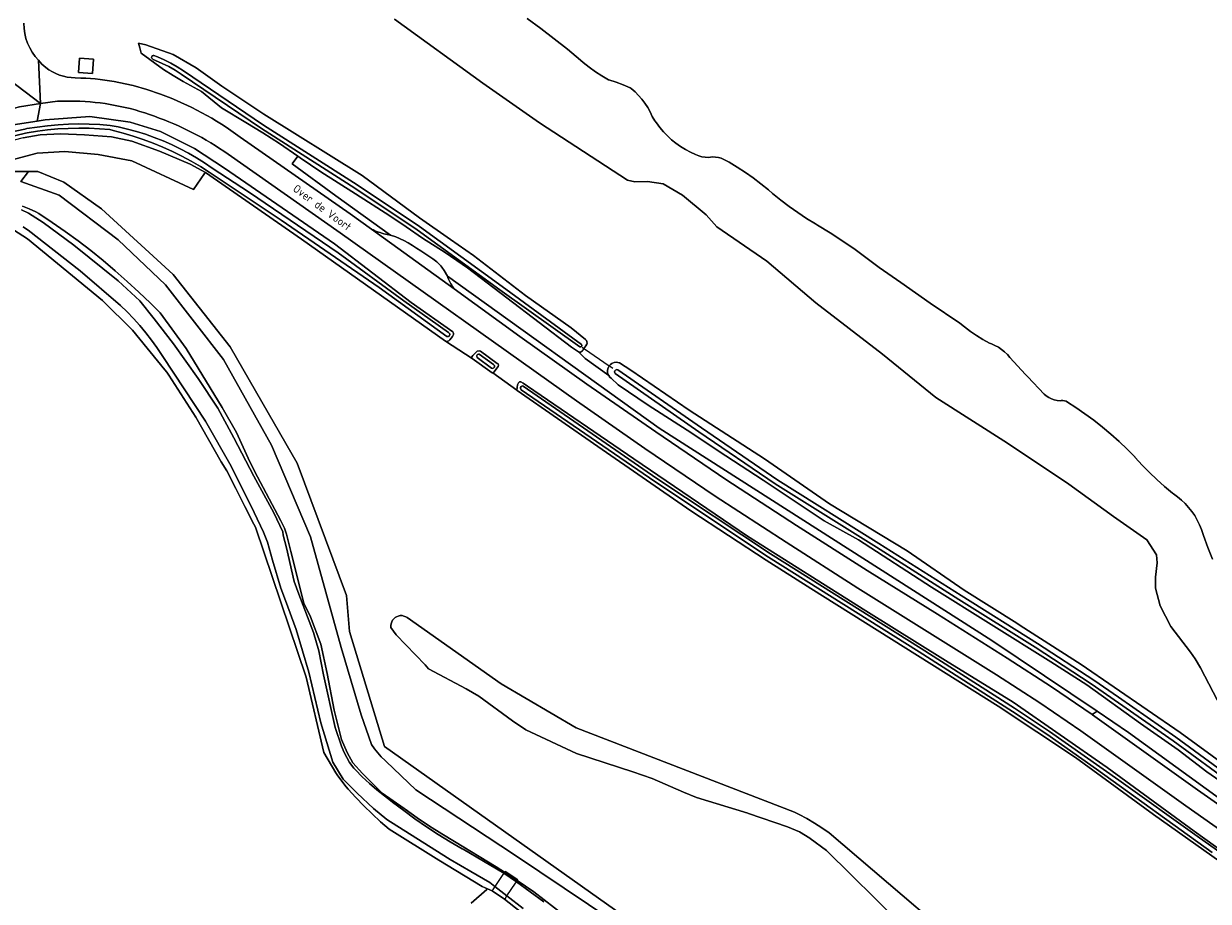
# Model space of a CAD drawing. Header units: metres. Extents: x 178952 to 185583, y 415201 to 419317.
# Tile 80 of 165: x 182564 to 182830, y 417134 to 417332. Entities that reach past the tile are written whole.
import ezdxf
from ezdxf.enums import TextEntityAlignment as Align

# ---------------------------------------------------------------- set-up
doc = ezdxf.new("R2010")
doc.units = ezdxf.units.M
for name, color, linetype, lineweight in [('B-XX-GR-BEPLANTING_CULTUUR_BOSPLANTSOEN-GV', 253, 'Continuous', 18), ('B-XX-GR-GRAS-GV', 253, 'Continuous', 13), ('B-XX-GR-HAAG-GV', 253, 'Continuous', 13), ('B-XX-KW-KUNSTWERK_DEK-GV', 252, 'Continuous', 18), ('B-XX-KW-KUNSTWERK_DUIKER-G', 252, 'Continuous', 18), ('B-XX-OG-TERREIN_CULTUURSCHEIDING-GV', 253, 'Continuous', 18), ('B-XX-OG-TERREIN_ONBEGROEID-GV', 253, 'Continuous', 18), ('B-XX-OG-TOPOGRAFIE-T18', 253, 'Continuous', 18), ('B-XX-OG-WATER-GV', 253, 'Continuous', 18), ('B-XX-OG-WATER_GREPPEL-GV', 253, 'Continuous', 18), ('B-XX-OG-WATER_SLOOT-GV', 253, 'Continuous', 18), ('B-XX-OG-WEG-GV', 253, 'Continuous', 18), ('B-XX-VH-VERHARDING_ASFALT-GV', 251, 'Continuous', 18), ('B-XX-VH-VERHARDING_BETON-GV', 251, 'Continuous', 18)]:
    doc.layers.add(name, color=color, linetype=linetype, lineweight=lineweight)
doc.styles.add('NLCS-ISO-M-T18', font='NLCS-ISO.ttf', dxfattribs={"height": 1.8})

msp = doc.modelspace()

# ---------------------------------------------------------------- linework, layer by layer
at = {"layer": 'B-XX-GR-BEPLANTING_CULTUUR_BOSPLANTSOEN-GV'}
msp.add_lwpolyline([(182594.177, 417302.89), (182587.96, 417305.109), (182583.411, 417306.116), (182577.285, 417306.526), (182571.932, 417306.794), (182567.317, 417306.558), (182564.749, 417306.107), (182563.474, 417305.847), (182561.438, 417305.353), (182547.08, 417301.017), (182547.377, 417300.127), (182548.142, 417297.833), (182554.991, 417299.376), (182566.632, 417302.418), (182572.85, 417302.815), (182580.391, 417302.154), (182587.931, 417300.699), (182601.822, 417294.216), (182604.349, 417297.839), (182604.53, 417298.099), (182601.098, 417299.956)], close=True, dxfattribs=at)
msp.add_lwpolyline([(182708.498, 417123.829), (182644.825, 417168.893), (182636.93, 417194.758), (182636.276, 417202.918), (182625.163, 417232.684), (182618.685, 417243.992), (182610.087, 417258.808), (182597.254, 417275.08), (182581.122, 417289.901), (182572.684, 417295.878), (182566.778, 417298.268), (182564.691, 417298.268), (182562.983, 417296.048), (182571.601, 417292.956), (182584.897, 417282.893), (182595.567, 417272.827), (182608.562, 417256.008), (182619.388, 417236.68), (182628.19, 417216.078), (182635.112, 417191.215), (182639.622, 417176.004), (182641.9, 417169.371), (182642.573, 417168.389), (182643.31, 417167.455), (182644.108, 417166.573), (182644.963, 417165.746), (182645.242, 417165.498), (182651.864, 417159.173), (182674.351, 417144.359), (182696.232, 417129.679)], dxfattribs=at)
at = {"layer": 'B-XX-GR-GRAS-GV'}
for points in [[(182838.808, 417138.842), (182817.969, 417153.584), (182800.38, 417166.45), (182782.979, 417177.966), (182740.839, 417204.466), (182730.761, 417210.804), (182713.804, 417221.925), (182692.899, 417236.41), (182674.717, 417249.008), (182674.644, 417249.061), (182669.198, 417253.018), (182669.105, 417253.023), (182664.567, 417256.223), (182658.591, 417260.151), (182626.122, 417283.081), (182604.53, 417298.099), (182604.349, 417297.839), (182601.822, 417294.216), (182587.931, 417300.699), (182580.391, 417302.154), (182572.85, 417302.815), (182566.632, 417302.418), (182554.991, 417299.376)], [(182555.123, 417298.268), (182564.691, 417298.268), (182566.778, 417298.268), (182572.684, 417295.878), (182581.122, 417289.901), (182597.254, 417275.08), (182610.087, 417258.808), (182618.685, 417243.992), (182625.163, 417232.684), (182636.276, 417202.918), (182636.93, 417194.758), (182644.825, 417168.893), (182708.498, 417123.829), (182715.559, 417118.831), (182717.241, 417117.233), (182794.598, 417043.733), (182797.036, 417039.589), (182803.868, 417033.337), (182857.269, 416984.463)], [(182664.323, 417133.633), (182667.864, 417136.73), (182668.014, 417136.878), (182667.469, 417137.113), (182666.819, 417137.39), (182657.061, 417143.32), (182645.899, 417150.299), (182643.945, 417151.99), (182642.043, 417153.74), (182640.195, 417155.547), (182638.404, 417157.411), (182636.67, 417159.328), (182636.244, 417159.818), (182634.365, 417162.278), (182633.882, 417162.951), (182631.211, 417167.586), (182627.227, 417184.5), (182615.781, 417218.269), (182615.447, 417218.929), (182613.415, 417222.939), (182611.377, 417226.947), (182609.334, 417230.951), (182608.075, 417232.955), (182602.364, 417243.016), (182596.274, 417252.44), (182595.825, 417253.135), (182595.363, 417253.701), (182588.105, 417262.602), (182581.367, 417269.291), (182564.492, 417283.151), (182561.287, 417285.175)], [(182760.908, 417129.133), (182744.35, 417145.502), (182740.675, 417148.216), (182740.593, 417148.277), (182738.275, 417149.68), (182735.544, 417150.806), (182726.794, 417153.814), (182726.618, 417153.874), (182715.11, 417157.428), (182712.135, 417158.65), (182705.068, 417161.686), (182700.73, 417163.213), (182688.088, 417167.326), (182676.627, 417172.689), (182673.677, 417174.707), (182666.062, 417180.231), (182663.242, 417181.877), (182654.709, 417186.386), (182654.008, 417187.254), (182647.472, 417193.999), (182646.299, 417195.69), (182646.274, 417196.12), (182646.329, 417196.547), (182646.462, 417196.956), (182646.668, 417197.334), (182646.94, 417197.668), (182647.269, 417197.945), (182647.546, 417198.11), (182647.947, 417198.268), (182648.37, 417198.349), (182648.8, 417198.351), (182649.224, 417198.273), (182649.625, 417198.118), (182649.939, 417197.931), (182671.083, 417182.979), (182687.985, 417173.098), (182737.15, 417154.152), (182738.201, 417153.628), (182739.944, 417152.689), (182741.649, 417151.679), (182743.311, 417150.602), (182744.928, 417149.459), (182784.513, 417115.749)]]:
    msp.add_lwpolyline(points, dxfattribs=at)
at = {"layer": 'B-XX-GR-HAAG-GV'}
for points in [[(182836.767, 417158.472), (182829.968, 417163.198), (182823.532, 417168.149), (182815.034, 417174.094), (182802.985, 417182.765), (182794.863, 417187.984), (182767.994, 417204.773), (182751.527, 417215.427), (182743.785, 417219.7), (182730.12, 417228.859), (182721.702, 417234.293), (182712.987, 417240.088), (182704.2, 417245.736), (182697.477, 417250.317), (182695.898, 417251.77), (182695.569, 417252.049), (182695.328, 417252.362), (182690.04, 417256.198), (182688.527, 417257.695), (182686.917, 417258.73), (182672.348, 417269.885), (182663.542, 417276.595), (182658.518, 417280.031), (182653.423, 417283.32), (182649.73, 417285.825), (182646.036, 417288.33), (182638.284, 417293.262), (182630.532, 417298.193), (182625.878, 417301.379), (182625.346, 417301.743), (182624.044, 417299.996), (182633.88, 417292.78), (182646.213, 417283.933), (182647.383, 417283.615), (182649.213, 417282.759)], [(182658.298, 417275.982), (182659.001, 417274.761), (182706.68, 417240.56), (182781.6, 417192.79), (182805.251, 417176.854), (182812.35, 417172.07), (182843.5, 417149.46), (182872.68, 417130.93), (182912.89, 417107.9), (182938.15, 417094.79), (182957.51, 417086.81), (182984.48, 417076.96), (182994.488, 417072.952)]]:
    msp.add_lwpolyline(points, dxfattribs=at)
for points in [[(182649.213, 417282.759, -0.0289692), (182656.617, 417277.968)], [(182656.617, 417277.968, -0.0711594), (182658.298, 417275.982)]]:
    msp.add_lwpolyline(points, format="xyb", dxfattribs=at)
at = {"layer": 'B-XX-KW-KUNSTWERK_DEK-GV'}
msp.add_lwpolyline([(182674.308, 417138.128), (182674.524, 417138.45), (182674.709, 417138.726), (182674.826, 417138.901), (182671.978, 417140.811), (182671.853, 417140.625), (182671.696, 417140.39), (182671.504, 417140.104), (182669.698, 417137.412), (182669.219, 417136.697), (182669.042, 417136.433), (182671.89, 417134.523), (182671.987, 417134.668), (182672.409, 417135.297)], close=True, dxfattribs=at)
at = {"layer": 'B-XX-KW-KUNSTWERK_DUIKER-G'}
msp.add_lwpolyline([(182689.317, 417258.765), (182689.737, 417258.479), (182689.894, 417258.372), (182695.441, 417254.593), (182695.735, 417254.393), (182696.228, 417254.057)], dxfattribs=at)
at = {"layer": 'B-XX-OG-TERREIN_CULTUURSCHEIDING-GV'}
for points in [[(182833.243, 417177.537), (182828.531, 417186.622), (182827.33, 417188.612), (182826.311, 417190.114), (182821.885, 417195.944), (182819.442, 417200.576), (182818.4, 417204.573), (182818.445, 417207.03), (182818.807, 417210.262), (182818.619, 417212.034), (182816.471, 417215.435), (182808.955, 417220.664), (182798.929, 417227.954), (182785.099, 417237.172), (182768.926, 417247.423), (182756.957, 417257.164), (182741.908, 417268.767), (182730.898, 417278.141), (182719.628, 417285.842), (182717.245, 417288.544), (182711.939, 417292.97), (182707.561, 417295.525), (182704.032, 417296.046), (182701.167, 417296.004), (182699.524, 417296.34), (182679.704, 417309.236), (182666.983, 417318.203), (182647.125, 417332.595)], [(182645.095, 417284.194), (182646.214, 417283.932), (182633.88, 417292.78), (182624.044, 417299.996), (182625.346, 417301.743), (182621.223, 417304.564), (182617.421, 417306.958), (182613.619, 417309.352), (182608.159, 417312.636), (182603.643, 417316.299), (182599.514, 417318.578), (182597.293, 417319.916), (182595.069, 417321.255), (182590.093, 417324.906), (182589.743, 417326.112), (182589.437, 417327.168), (182591.136, 417326.808), (182597.272, 417324.61), (182602.466, 417321.636), (182608.249, 417317.525), (182617.688, 417311.18), (182639.826, 417297.393), (182652.746, 417287.857), (182659.707, 417282.98), (182664.849, 417279.377), (182676.616, 417270.395), (182686.833, 417263.108), (182690.114, 417260.486), (182690.295, 417260.284), (182690.409, 417260.038), (182690.426, 417259.971), (182690.444, 417259.701), (182690.383, 417259.436), (182690.135, 417259.064), (182689.737, 417258.479), (182689.381, 417257.955), (182689.188, 417257.76), (182688.974, 417257.663), (182688.739, 417257.643), (182688.527, 417257.695), (182690.04, 417256.198), (182695.328, 417252.362), (182695.154, 417252.717), (182695.056, 417253.1), (182695.036, 417253.495), (182695.096, 417253.886), (182695.233, 417254.257), (182695.441, 417254.593), (182695.719, 417254.885), (182696.044, 417255.111), (182696.202, 417255.189), (182696.578, 417255.311), (182696.971, 417255.355), (182697.355, 417255.322), (182697.734, 417255.21), (182700.325, 417253.58), (182713.427, 417244.619), (182730.374, 417233.616), (182745.018, 417223.534), (182762.532, 417212.921), (182775.361, 417204.06), (182787.203, 417196.656), (182787.964, 417196.168), (182801.666, 417187.38), (182823.978, 417172.06), (182841.139, 417159.534)], [(182575.207, 417319.37), (182576.5, 417319.331)], [(182585.053, 417318.331), (182588.223, 417317.622), (182591.344, 417316.736), (182594.416, 417315.672)], [(182612.324, 417306.044), (182637.104, 417288.776), (182641.898, 417285.315)], [(182696.232, 417129.679), (182674.351, 417144.359), (182651.864, 417159.173), (182645.242, 417165.498), (182644.963, 417165.746), (182644.108, 417166.573), (182643.31, 417167.455), (182642.573, 417168.389), (182641.9, 417169.371), (182639.622, 417176.004), (182635.112, 417191.215), (182628.19, 417216.078), (182619.388, 417236.68), (182608.562, 417256.008), (182595.567, 417272.827), (182584.897, 417282.893), (182571.601, 417292.956), (182562.983, 417296.048), (182564.691, 417298.268), (182555.123, 417298.268)], [(182563.318, 417290.526), (182564.845, 417289.897), (182566.341, 417289.195), (182567.04, 417288.836), (182570.024, 417286.849), (182572.962, 417284.796), (182575.855, 417282.677), (182578.699, 417280.495), (182581.494, 417278.25), (182584.238, 417275.943), (182586.93, 417273.576), (182589.568, 417271.149), (182592.152, 417268.665), (182594.349, 417266.462), (182600.22, 417258.462), (182608.303, 417245.204), (182611.516, 417239.571), (182614.17, 417233.78), (182615.563, 417230.898), (182621.504, 417219.655), (182622.294, 417218.018), (182622.783, 417216.715), (182623.737, 417212.772), (182626.706, 417201.129), (182628.201, 417198.067), (182630.473, 417191.9), (182631.91, 417185.347), (182633.479, 417177.081), (182635.138, 417170.484), (182636.465, 417167.558), (182637.699, 417165.259), (182639.851, 417162.847), (182644.336, 417158.413), (182649.288, 417154.943), (182649.481, 417154.802), (182652.19, 417152.876), (182654.944, 417151.016), (182657.742, 417149.223), (182660.583, 417147.498), (182669.997, 417141.86), (182671.853, 417140.625), (182674.709, 417138.726), (182678.47, 417136.224), (182685.44, 417130.828)], [(182680.337, 417127.88), (182671.89, 417134.523), (182669.042, 417136.433), (182668.014, 417136.878), (182667.864, 417136.73), (182664.323, 417133.633)]]:
    msp.add_lwpolyline(points, dxfattribs=at)
for points in [[(182563.65, 417331.65, 0.1933941), (182566.957, 417323.321)], [(182566.957, 417323.321, 0.0530565), (182568.576, 417321.717)], [(182568.576, 417321.717, 0.1684344), (182575.207, 417319.37)], [(182576.5, 417319.331, -0.0376389), (182585.053, 417318.331)], [(182594.416, 417315.672, -0.0732778), (182612.324, 417306.044)], [(182641.898, 417285.315, 0.0515273), (182645.095, 417284.194)]]:
    msp.add_lwpolyline(points, format="xyb", dxfattribs=at)
msp.add_lwpolyline([(182579.344, 417323.6), (182579.127, 417320.333), (182575.969, 417320.543), (182576.186, 417323.813)], close=True, dxfattribs=at)
at = {"layer": 'B-XX-OG-TERREIN_ONBEGROEID-GV'}
for points in [[(182695.328, 417252.362), (182690.04, 417256.198), (182688.527, 417257.695), (182686.917, 417258.73), (182672.348, 417269.885), (182663.542, 417276.595), (182658.518, 417280.031), (182653.423, 417283.32), (182649.73, 417285.825), (182646.036, 417288.33), (182638.284, 417293.262), (182630.532, 417298.193), (182625.878, 417301.379), (182625.346, 417301.743), (182624.044, 417299.996), (182633.88, 417292.78), (182646.214, 417283.932), (182647.383, 417283.615), (182649.213, 417282.759)], [(182658.298, 417275.982), (182659.001, 417274.761), (182706.68, 417240.56), (182781.6, 417192.79), (182805.251, 417176.854), (182812.35, 417172.07), (182843.5, 417149.46), (182872.68, 417130.93), (182912.89, 417107.9), (182938.15, 417094.79), (182957.51, 417086.81), (182984.48, 417076.96), (182994.488, 417072.952)], [(182836.767, 417158.472), (182829.968, 417163.198), (182823.532, 417168.149), (182815.034, 417174.094), (182802.985, 417182.765), (182794.863, 417187.984), (182767.994, 417204.773), (182751.527, 417215.427), (182743.785, 417219.7), (182730.12, 417228.859), (182721.702, 417234.293), (182712.987, 417240.088), (182704.2, 417245.736), (182697.477, 417250.317), (182695.898, 417251.77), (182695.569, 417252.049), (182695.328, 417252.362)]]:
    msp.add_lwpolyline(points, dxfattribs=at)
for points in [[(182649.213, 417282.759, -0.0289692), (182656.617, 417277.968)], [(182656.617, 417277.968, -0.0711594), (182658.298, 417275.982)]]:
    msp.add_lwpolyline(points, format="xyb", dxfattribs=at)
at = {"layer": 'B-XX-OG-WATER-GV', "flags": 128}
for points in [[(182676.955, 417332.718), (182680.029, 417330.474), (182683.056, 417328.166), (182686.033, 417325.795), (182688.96, 417323.362), (182689.561, 417322.851), (182690.924, 417321.771), (182692.334, 417320.753), (182693.79, 417319.802), (182695.288, 417318.919), (182695.342, 417318.903), (182696.961, 417318.395), (182698.555, 417317.811), (182700.12, 417317.153), (182700.399, 417316.934), (182701.254, 417316.196), (182702.054, 417315.4), (182702.796, 417314.549), (182703.477, 417313.648), (182704.091, 417312.7), (182704.637, 417311.712), (182705.112, 417310.687), (182705.734, 417309.683), (182706.046, 417309.224), (182706.81, 417308.201), (182707.638, 417307.228), (182708.524, 417306.309), (182709.466, 417305.447), (182710.461, 417304.646), (182711.503, 417303.909), (182712.59, 417303.238), (182713.716, 417302.637), (182714.878, 417302.107), (182715.593, 417301.817), (182716.304, 417301.617), (182717.032, 417301.495), (182717.769, 417301.452), (182718.229, 417301.533), (182718.747, 417301.574), (182719.394, 417301.554), (182720.034, 417301.455), (182720.656, 417301.277), (182721.252, 417301.024), (182722.399, 417300.385), (182724.26, 417299.274), (182726.079, 417298.095), (182727.854, 417296.85), (182729.581, 417295.54), (182731.259, 417294.168), (182732.22, 417293.34), (182734.053, 417291.842), (182735.936, 417290.407), (182737.866, 417289.036), (182739.841, 417287.732), (182741.859, 417286.495), (182742.311, 417286.224), (182745.178, 417284.454), (182748.004, 417282.615), (182750.784, 417280.711), (182753.519, 417278.74), (182756.206, 417276.706), (182761.066, 417273.285), (182767.705, 417268.696), (182774.389, 417264.174), (182775.38, 417263.35), (182776.726, 417262.325), (182778.118, 417261.364), (182779.554, 417260.469), (182781.031, 417259.644), (182781.477, 417259.489), (182782.277, 417259.147), (182783.043, 417258.732), (182783.767, 417258.249), (182784.444, 417257.702), (182785.068, 417257.095), (182785.633, 417256.433), (182789.137, 417252.609), (182789.64, 417252.07), (182793.327, 417248.179), (182793.804, 417247.795), (182794.377, 417247.43), (182794.988, 417247.136), (182795.63, 417246.915), (182796.293, 417246.772), (182796.969, 417246.707), (182797.155, 417246.749), (182797.535, 417246.773), (182797.911, 417246.717), (182798.268, 417246.584), (182798.588, 417246.38), (182800.452, 417245.186), (182802.502, 417243.783), (182804.506, 417242.315), (182806.461, 417240.783), (182808.366, 417239.189), (182810.218, 417237.534), (182812.017, 417235.821), (182813.759, 417234.051), (182813.84, 417233.958), (182815.407, 417232.233), (182817.032, 417230.564), (182818.713, 417228.951), (182820.448, 417227.397), (182822.236, 417225.903), (182822.428, 417225.777), (182823.365, 417225.102), (182824.254, 417224.363), (182825.09, 417223.564), (182825.868, 417222.71), (182826.585, 417221.804), (182827.238, 417220.851), (182827.824, 417219.854), (182828.339, 417218.82), (182828.781, 417217.752), (182829.236, 417216.417), (182830.218, 417213.721), (182831.275, 417211.053)], [(182559.639, 417305.844), (182564.031, 417306.922), (182564.386, 417306.986), (182566.69, 417307.357), (182569.005, 417307.649), (182571.329, 417307.862), (182573.658, 417307.994), (182575.991, 417308.047), (182578.324, 417308.019), (182580.655, 417307.912), (182582.981, 417307.725), (182583.721, 417307.546), (182586.017, 417306.937), (182588.292, 417306.251), (182590.542, 417305.49), (182592.765, 417304.654), (182594.96, 417303.743), (182597.122, 417302.76), (182599.25, 417301.706), (182601.342, 417300.58), (182603.394, 417299.385), (182605.406, 417298.123), (182621.593, 417287.361), (182643.676, 417272.178), (182658.847, 417261.197), (182659.031, 417261.139), (182659.224, 417261.159), (182659.392, 417261.255), (182659.508, 417261.41), (182659.552, 417261.598), (182659.517, 417261.789), (182659.408, 417261.949), (182659.219, 417262.062), (182649.176, 417269.156), (182634.394, 417279.966), (182614.434, 417293.564), (182606.042, 417299.013), (182604.301, 417300.213), (182602.515, 417301.347), (182600.688, 417302.412), (182598.823, 417303.407), (182596.921, 417304.331), (182594.985, 417305.182), (182593.018, 417305.959), (182591.024, 417306.662), (182589.004, 417307.288), (182586.962, 417307.838), (182584.901, 417308.31), (182583.071, 417308.661), (182580.729, 417308.85), (182578.382, 417308.959), (182576.033, 417308.988), (182573.684, 417308.937), (182571.338, 417308.806), (182568.999, 417308.595), (182566.667, 417308.305), (182564.347, 417307.935), (182563.861, 417307.847), (182560.29, 417307.071)], [(182680.698, 417133.979), (182674.524, 417138.45), (182671.696, 417140.39), (182662.546, 417145.787), (182662.341, 417145.902), (182659.619, 417147.483), (182656.938, 417149.132), (182654.299, 417150.849), (182651.705, 417152.633), (182649.157, 417154.482), (182646.657, 417156.395), (182646.579, 417156.451), (182644.817, 417157.772), (182643.104, 417159.156), (182641.443, 417160.602), (182639.835, 417162.107), (182638.283, 417163.669), (182637.967, 417164.001), (182636.952, 417165.315), (182635.75, 417167.596), (182635.137, 417168.969), (182633.718, 417173.176), (182631.129, 417185.054), (182630.043, 417190.424), (182628.828, 417194.556), (182625.57, 417203.206), (182624.512, 417206.063), (182622.794, 417213.636), (182622.037, 417216.484), (182621.916, 417217.208), (182619.91, 417221.463), (182615.42, 417229.709), (182610.885, 417238.358), (182607.329, 417245.022), (182602.926, 417251.682), (182597.374, 417259.514), (182592.994, 417265.165), (182589.784, 417269.22), (182584.906, 417273.706), (182574.924, 417281.739), (182567.979, 417286.82), (182564.682, 417288.939), (182563.142, 417289.699)], [(182563.519, 417285.82), (182564.444, 417285.193), (182564.594, 417285.081), (182576.294, 417275.951), (182585.373, 417268.12), (182586.896, 417266.678), (182588.362, 417265.178), (182589.77, 417263.624), (182591.118, 417262.018), (182592.404, 417260.361), (182593.625, 417258.656), (182594.78, 417256.906), (182594.931, 417256.667), (182604.544, 417242.102), (182610.286, 417231.978), (182615.516, 417221.555), (182617.613, 417217.111), (182618.493, 417214.851), (182619.664, 417210.833), (182621.494, 417204.548), (182622.545, 417201.747), (182624.989, 417195.228), (182627.774, 417185.661), (182630.499, 417174.238), (182633.218, 417165.4), (182635.52, 417161.593), (182638.699, 417158.392), (182642.378, 417154.99), (182645.356, 417152.518), (182651.931, 417148.372), (182659.598, 417143.481), (182664.304, 417140.805), (182668.542, 417138.314), (182669.698, 417137.412), (182672.409, 417135.297), (182676.092, 417132.425)], [(182836.713, 417160.933), (182822.97, 417170.991), (182810.065, 417179.994), (182804.535, 417183.851), (182791.85, 417192.119), (182774.684, 417202.882), (182756.154, 417214.6), (182733.364, 417228.873), (182716.211, 417240.593), (182697.371, 417253.676), (182697.179, 417253.717), (182696.978, 417253.682), (182696.807, 417253.573), (182696.689, 417253.407), (182696.644, 417253.208), (182696.678, 417253.008), (182696.787, 417252.835), (182715.63, 417239.75), (182732.803, 417228.016), (182755.609, 417213.733), (182774.138, 417202.016), (182791.298, 417191.256), (182803.962, 417183.003), (182822.375, 417170.158), (182836.112, 417160.104)], [(182844.917, 417136.662), (182827.769, 417148.765), (182810.177, 417161.3), (182794.528, 417172.249), (182786.675, 417177.517), (182765.676, 417190.929), (182731.732, 417212.234), (182706.179, 417229.248), (182676.086, 417249.999), (182675.938, 417250.028), (182675.748, 417249.995), (182675.588, 417249.888), (182675.484, 417249.726), (182675.455, 417249.536), (182675.504, 417249.35), (182675.624, 417249.199), (182705.709, 417228.551), (182731.275, 417211.528), (182765.226, 417190.219), (182786.222, 417176.809), (182793.914, 417171.657), (182805.124, 417163.775), (182831.191, 417145.041)]]:
    msp.add_lwpolyline(points, dxfattribs=at)
for points in [[(182638.692, 417295.27), (182617.617, 417308.732), (182599.583, 417320.965), (182598.176, 417321.852), (182596.728, 417322.672), (182595.242, 417323.42), (182593.722, 417324.097), (182592.893, 417324.429), (182592.726, 417324.401), (182592.562, 417324.299), (182592.454, 417324.14), (182592.419, 417323.951), (182592.462, 417323.764), (182592.578, 417323.61), (182592.746, 417323.516), (182593.295, 417323.294), (182594.797, 417322.63), (182596.264, 417321.893), (182597.694, 417321.086), (182599.083, 417320.21), (182617.119, 417307.975), (182638.197, 417294.511), (182652.215, 417285.166), (182670.772, 417271.672), (182688.782, 417258.844), (182688.905, 417258.807), (182689.069, 417258.828), (182689.204, 417258.923), (182689.279, 417259.069), (182689.278, 417259.234), (182689.2, 417259.38), (182671.305, 417272.405), (182652.733, 417285.909)], [(182666.16, 417257.17), (182665.981, 417257.2), (182665.806, 417257.15), (182665.668, 417257.032), (182665.594, 417256.866), (182665.597, 417256.684), (182665.677, 417256.521), (182665.736, 417256.46), (182668.899, 417254.057), (182669.084, 417253.995), (182669.278, 417254.011), (182669.45, 417254.103), (182669.571, 417254.256), (182669.622, 417254.445), (182669.593, 417254.638), (182669.49, 417254.804), (182669.413, 417254.87)]]:
    msp.add_lwpolyline(points, close=True, dxfattribs=at)
at = {"layer": 'B-XX-OG-WATER_GREPPEL-GV'}
msp.add_lwpolyline([(182784.513, 417115.749), (182744.928, 417149.459), (182743.311, 417150.602), (182741.649, 417151.679), (182739.944, 417152.689), (182738.201, 417153.628), (182737.15, 417154.152), (182687.985, 417173.098), (182671.083, 417182.979), (182649.939, 417197.931), (182649.625, 417198.118), (182649.224, 417198.273), (182648.8, 417198.351), (182648.37, 417198.349), (182647.947, 417198.268), (182647.546, 417198.11), (182647.269, 417197.945), (182646.94, 417197.668), (182646.668, 417197.334), (182646.462, 417196.956), (182646.329, 417196.547), (182646.274, 417196.12), (182646.299, 417195.69), (182647.472, 417193.999), (182654.008, 417187.254), (182654.709, 417186.386), (182663.242, 417181.877), (182666.062, 417180.231), (182673.677, 417174.707), (182676.627, 417172.689), (182688.088, 417167.326), (182700.73, 417163.213), (182705.068, 417161.686), (182712.135, 417158.65), (182715.11, 417157.428), (182726.618, 417153.874), (182726.794, 417153.814), (182735.544, 417150.806), (182738.275, 417149.68), (182740.593, 417148.277), (182740.675, 417148.216), (182744.35, 417145.502), (182760.908, 417129.133)], dxfattribs=at)
at = {"layer": 'B-XX-OG-WATER_SLOOT-GV'}
for points in [[(182647.125, 417332.595), (182666.983, 417318.203), (182679.704, 417309.236), (182699.524, 417296.34), (182701.167, 417296.004), (182704.032, 417296.046), (182707.561, 417295.525), (182711.939, 417292.97), (182717.245, 417288.544), (182719.628, 417285.842), (182730.898, 417278.141), (182741.908, 417268.767), (182756.957, 417257.164), (182768.926, 417247.423), (182785.099, 417237.172), (182798.929, 417227.954), (182808.955, 417220.664), (182816.471, 417215.435), (182818.619, 417212.034), (182818.807, 417210.262), (182818.445, 417207.03), (182818.4, 417204.573), (182819.442, 417200.576), (182821.885, 417195.944), (182826.311, 417190.114), (182827.33, 417188.612), (182828.531, 417186.622), (182833.243, 417177.537)], [(182831.275, 417211.053), (182830.218, 417213.721), (182829.236, 417216.417), (182828.781, 417217.752), (182828.339, 417218.82), (182827.824, 417219.854), (182827.238, 417220.851), (182826.585, 417221.804), (182825.868, 417222.71), (182825.09, 417223.564), (182824.254, 417224.363), (182823.365, 417225.102), (182822.428, 417225.777), (182822.236, 417225.903), (182820.448, 417227.397), (182818.713, 417228.951), (182817.032, 417230.564), (182815.407, 417232.233), (182813.84, 417233.958), (182813.759, 417234.051), (182812.017, 417235.821), (182810.218, 417237.534), (182808.366, 417239.189), (182806.461, 417240.783), (182804.506, 417242.315), (182802.502, 417243.783), (182800.452, 417245.186), (182798.588, 417246.38), (182798.268, 417246.584), (182797.911, 417246.717), (182797.535, 417246.773), (182797.155, 417246.749), (182796.969, 417246.707), (182796.293, 417246.772), (182795.63, 417246.915), (182794.988, 417247.136), (182794.377, 417247.43), (182793.804, 417247.795), (182793.327, 417248.179), (182789.64, 417252.07), (182789.137, 417252.609), (182785.633, 417256.433), (182785.068, 417257.095), (182784.444, 417257.702), (182783.767, 417258.249), (182783.043, 417258.732), (182782.277, 417259.147), (182781.477, 417259.489), (182781.031, 417259.644), (182779.554, 417260.469), (182778.118, 417261.364), (182776.726, 417262.325), (182775.38, 417263.35), (182774.389, 417264.174), (182767.705, 417268.696), (182761.066, 417273.285), (182756.206, 417276.706), (182753.519, 417278.74), (182750.784, 417280.711), (182748.004, 417282.615), (182745.178, 417284.454), (182742.311, 417286.224), (182741.859, 417286.495), (182739.841, 417287.732), (182737.866, 417289.036), (182735.936, 417290.407), (182734.053, 417291.842), (182732.22, 417293.34), (182731.259, 417294.168), (182729.581, 417295.54), (182727.854, 417296.85), (182726.079, 417298.095), (182724.26, 417299.274), (182722.399, 417300.385), (182721.252, 417301.024), (182720.656, 417301.277), (182720.034, 417301.455), (182719.394, 417301.554), (182718.747, 417301.574), (182718.229, 417301.533), (182717.769, 417301.452), (182717.032, 417301.495), (182716.304, 417301.617), (182715.593, 417301.817), (182714.878, 417302.107), (182713.716, 417302.637), (182712.59, 417303.238), (182711.503, 417303.909), (182710.461, 417304.646), (182709.466, 417305.447), (182708.524, 417306.309), (182707.638, 417307.228), (182706.81, 417308.201), (182706.046, 417309.224), (182705.734, 417309.683), (182705.112, 417310.687), (182704.637, 417311.712), (182704.091, 417312.7), (182703.477, 417313.648), (182702.796, 417314.549), (182702.054, 417315.4), (182701.254, 417316.196), (182700.399, 417316.934), (182700.12, 417317.153), (182698.555, 417317.811), (182696.961, 417318.395), (182695.342, 417318.903), (182695.288, 417318.919), (182693.79, 417319.802), (182692.334, 417320.753), (182690.924, 417321.771), (182689.561, 417322.851), (182688.96, 417323.362), (182686.033, 417325.795), (182683.056, 417328.166), (182680.029, 417330.474), (182676.955, 417332.718)], [(182563.474, 417305.847), (182564.749, 417306.107), (182567.317, 417306.558), (182571.932, 417306.794), (182577.285, 417306.526), (182583.411, 417306.116), (182587.96, 417305.109), (182594.177, 417302.89), (182601.098, 417299.956), (182604.53, 417298.099), (182626.122, 417283.081), (182658.591, 417260.151), (182658.65, 417260.122), (182658.877, 417260.066), (182659.11, 417260.088), (182659.321, 417260.187), (182659.404, 417260.254), (182659.543, 417260.442), (182660.124, 417261.187), (182660.35, 417261.584), (182660.385, 417261.899), (182660.199, 417262.244), (182650.855, 417268.846), (182633.578, 417281.996), (182608.857, 417299.077), (182602.078, 417303.443), (182594.407, 417307.291), (182587.605, 417309.365), (182578.518, 417310.647), (182568.442, 417309.888), (182566.675, 417309.618), (182558.206, 417308.323)], [(182560.29, 417307.071), (182563.861, 417307.847), (182564.347, 417307.935), (182566.667, 417308.305), (182568.999, 417308.595), (182571.338, 417308.806), (182573.684, 417308.937), (182576.033, 417308.988), (182578.382, 417308.959), (182580.729, 417308.85), (182583.071, 417308.661), (182584.901, 417308.31), (182586.962, 417307.838), (182589.004, 417307.288), (182591.024, 417306.662), (182593.018, 417305.959), (182594.985, 417305.182), (182596.921, 417304.331), (182598.823, 417303.407), (182600.688, 417302.412), (182602.515, 417301.347), (182604.301, 417300.213), (182606.042, 417299.013), (182614.434, 417293.564), (182634.394, 417279.966), (182649.176, 417269.156), (182659.219, 417262.062), (182659.408, 417261.949), (182659.517, 417261.789), (182659.552, 417261.598), (182659.508, 417261.41), (182659.392, 417261.255), (182659.224, 417261.159), (182659.031, 417261.139), (182658.847, 417261.197), (182643.676, 417272.178), (182621.593, 417287.361), (182605.406, 417298.123), (182603.394, 417299.385), (182601.342, 417300.58), (182599.25, 417301.706), (182597.122, 417302.76), (182594.96, 417303.743), (182592.765, 417304.654), (182590.542, 417305.49), (182588.292, 417306.251), (182586.017, 417306.937), (182583.721, 417307.546), (182582.981, 417307.725), (182580.655, 417307.912), (182578.324, 417308.019), (182575.991, 417308.047), (182573.658, 417307.994), (182571.329, 417307.862), (182569.005, 417307.649), (182566.69, 417307.357), (182564.386, 417306.986), (182564.031, 417306.922), (182559.639, 417305.844)], [(182563.142, 417289.699), (182564.682, 417288.939), (182567.979, 417286.82), (182574.924, 417281.739), (182584.906, 417273.706), (182589.784, 417269.22), (182592.994, 417265.165), (182597.374, 417259.514), (182602.926, 417251.682), (182607.329, 417245.022), (182610.885, 417238.358), (182615.42, 417229.709), (182619.91, 417221.463), (182621.916, 417217.208), (182622.037, 417216.484), (182622.794, 417213.636), (182624.512, 417206.063), (182625.57, 417203.206), (182628.828, 417194.556), (182630.043, 417190.424), (182631.129, 417185.054), (182633.718, 417173.176), (182635.137, 417168.969), (182635.75, 417167.596), (182636.952, 417165.315), (182637.967, 417164.001), (182638.283, 417163.669), (182639.835, 417162.107), (182641.443, 417160.602), (182643.104, 417159.156), (182644.817, 417157.772), (182646.579, 417156.451), (182646.657, 417156.395), (182649.157, 417154.482), (182651.705, 417152.633), (182654.299, 417150.849), (182656.938, 417149.132), (182659.619, 417147.483), (182662.341, 417145.902), (182662.546, 417145.787), (182671.696, 417140.39), (182674.524, 417138.45), (182680.698, 417133.979)], [(182685.44, 417130.828), (182678.47, 417136.224), (182674.709, 417138.726), (182671.853, 417140.625), (182669.997, 417141.86), (182660.583, 417147.498), (182657.742, 417149.223), (182654.944, 417151.016), (182652.19, 417152.876), (182649.481, 417154.802), (182649.288, 417154.943), (182644.336, 417158.413), (182639.851, 417162.847), (182637.699, 417165.259), (182636.465, 417167.558), (182635.138, 417170.484), (182633.479, 417177.081), (182631.91, 417185.347), (182630.473, 417191.9), (182628.201, 417198.067), (182626.706, 417201.129), (182623.737, 417212.772), (182622.783, 417216.715), (182622.294, 417218.018), (182621.504, 417219.655), (182615.563, 417230.898), (182614.17, 417233.78), (182611.516, 417239.571), (182608.303, 417245.204), (182600.22, 417258.462), (182594.349, 417266.462), (182592.152, 417268.665), (182589.568, 417271.149), (182586.93, 417273.576), (182584.238, 417275.943), (182581.494, 417278.25), (182578.699, 417280.495), (182575.855, 417282.677), (182572.962, 417284.796), (182570.024, 417286.849), (182567.04, 417288.836), (182566.341, 417289.195), (182564.845, 417289.897), (182563.318, 417290.526)], [(182561.287, 417285.175), (182564.492, 417283.151), (182581.367, 417269.291), (182588.105, 417262.602), (182595.363, 417253.701), (182595.825, 417253.135), (182596.274, 417252.44), (182602.364, 417243.016), (182608.075, 417232.955), (182609.334, 417230.951), (182611.377, 417226.947), (182613.415, 417222.939), (182615.447, 417218.929), (182615.781, 417218.269), (182627.227, 417184.5), (182631.211, 417167.586), (182633.882, 417162.951), (182634.365, 417162.278), (182636.244, 417159.818), (182636.67, 417159.328), (182638.404, 417157.411), (182640.195, 417155.547), (182642.043, 417153.74), (182643.945, 417151.99), (182645.899, 417150.299), (182657.061, 417143.32), (182666.819, 417137.39), (182667.469, 417137.113), (182668.014, 417136.878), (182669.042, 417136.433), (182671.89, 417134.523), (182680.337, 417127.88)], [(182676.092, 417132.425), (182672.409, 417135.297), (182669.698, 417137.412), (182668.542, 417138.314), (182664.304, 417140.805), (182659.598, 417143.481), (182651.931, 417148.372), (182645.356, 417152.518), (182642.378, 417154.99), (182638.699, 417158.392), (182635.52, 417161.593), (182633.218, 417165.4), (182630.499, 417174.238), (182627.774, 417185.661), (182624.989, 417195.228), (182622.545, 417201.747), (182621.494, 417204.548), (182619.664, 417210.833), (182618.493, 417214.851), (182617.613, 417217.111), (182615.516, 417221.555), (182610.286, 417231.978), (182604.544, 417242.102), (182594.931, 417256.667), (182594.78, 417256.906), (182593.625, 417258.656), (182592.404, 417260.361), (182591.118, 417262.018), (182589.77, 417263.624), (182588.362, 417265.178), (182586.896, 417266.678), (182585.373, 417268.12), (182576.294, 417275.951), (182564.594, 417285.081), (182564.444, 417285.193), (182563.519, 417285.82)], [(182841.139, 417159.534), (182823.978, 417172.06), (182801.666, 417187.38), (182787.964, 417196.168), (182787.203, 417196.656), (182775.361, 417204.06), (182762.532, 417212.921), (182745.018, 417223.534), (182730.374, 417233.616), (182713.427, 417244.619), (182700.325, 417253.58), (182697.734, 417255.21), (182697.355, 417255.322), (182696.971, 417255.355), (182696.578, 417255.311), (182696.202, 417255.189), (182696.044, 417255.111), (182695.719, 417254.885), (182695.441, 417254.593), (182695.233, 417254.257), (182695.096, 417253.886), (182695.036, 417253.495), (182695.056, 417253.1), (182695.154, 417252.717), (182695.328, 417252.362), (182695.569, 417252.049), (182695.898, 417251.77), (182697.477, 417250.317), (182704.2, 417245.736), (182712.987, 417240.088), (182721.702, 417234.293), (182730.12, 417228.859), (182743.785, 417219.7), (182751.527, 417215.427), (182767.994, 417204.773), (182794.863, 417187.984), (182802.985, 417182.765), (182815.034, 417174.094), (182823.532, 417168.149), (182829.968, 417163.198), (182836.767, 417158.472)], [(182836.112, 417160.104), (182822.375, 417170.158), (182803.962, 417183.003), (182791.298, 417191.256), (182774.138, 417202.016), (182755.609, 417213.733), (182732.803, 417228.016), (182715.63, 417239.75), (182696.787, 417252.835), (182696.678, 417253.008), (182696.644, 417253.208), (182696.689, 417253.407), (182696.807, 417253.573), (182696.978, 417253.682), (182697.179, 417253.717), (182697.371, 417253.676), (182716.211, 417240.593), (182733.364, 417228.873), (182756.154, 417214.6), (182774.684, 417202.882), (182791.85, 417192.119), (182804.535, 417183.851), (182810.065, 417179.994), (182822.97, 417170.991), (182836.713, 417160.933)], [(182841.56, 417139.504), (182827.131, 417149.857), (182807.554, 417164.188), (182786.342, 417178.922), (182771.132, 417188.238), (182753.232, 417199.464), (182726.584, 417216.238), (182700.955, 417233.627), (182677.018, 417249.958), (182676.089, 417250.677), (182675.547, 417250.986), (182675.248, 417250.964), (182674.975, 417250.737), (182674.765, 417250.283), (182674.644, 417249.061), (182674.717, 417249.008), (182692.899, 417236.41), (182713.804, 417221.925), (182730.761, 417210.804), (182740.839, 417204.466), (182782.979, 417177.966), (182800.38, 417166.45), (182817.969, 417153.584), (182838.808, 417138.842)], [(182831.191, 417145.041), (182805.124, 417163.775), (182793.914, 417171.657), (182786.222, 417176.809), (182765.226, 417190.219), (182731.275, 417211.528), (182705.709, 417228.551), (182675.624, 417249.199), (182675.504, 417249.35), (182675.455, 417249.536), (182675.484, 417249.726), (182675.588, 417249.888), (182675.748, 417249.995), (182675.938, 417250.028), (182676.086, 417249.999), (182706.179, 417229.248), (182731.732, 417212.234), (182765.676, 417190.929), (182786.675, 417177.517), (182794.528, 417172.249), (182810.177, 417161.3), (182827.769, 417148.765), (182844.917, 417136.662)]]:
    msp.add_lwpolyline(points, dxfattribs=at)
for points in [[(182664.849, 417279.377), (182659.707, 417282.98), (182652.746, 417287.857), (182639.826, 417297.393), (182617.688, 417311.18), (182608.249, 417317.525), (182602.466, 417321.636), (182597.272, 417324.61), (182591.136, 417326.808), (182589.437, 417327.168), (182589.743, 417326.112), (182590.093, 417324.906), (182595.069, 417321.255), (182597.293, 417319.916), (182599.514, 417318.578), (182603.643, 417316.299), (182608.159, 417312.636), (182613.619, 417309.352), (182617.421, 417306.958), (182621.223, 417304.564), (182625.346, 417301.743), (182625.878, 417301.379), (182630.532, 417298.193), (182638.284, 417293.262), (182646.036, 417288.33), (182649.73, 417285.825), (182653.423, 417283.32), (182658.518, 417280.031), (182663.542, 417276.595), (182672.348, 417269.885), (182686.917, 417258.73), (182688.527, 417257.695), (182688.739, 417257.643), (182688.974, 417257.663), (182689.188, 417257.76), (182689.381, 417257.955), (182689.737, 417258.479), (182690.135, 417259.064), (182690.383, 417259.436), (182690.444, 417259.701), (182690.426, 417259.971), (182690.409, 417260.038), (182690.295, 417260.284), (182690.114, 417260.486), (182686.833, 417263.108), (182676.616, 417270.395)], [(182671.305, 417272.405), (182689.2, 417259.38), (182689.278, 417259.234), (182689.279, 417259.069), (182689.204, 417258.923), (182689.069, 417258.828), (182688.905, 417258.807), (182688.782, 417258.844), (182670.772, 417271.672), (182652.215, 417285.166), (182638.197, 417294.511), (182617.119, 417307.975), (182599.083, 417320.21), (182597.694, 417321.086), (182596.264, 417321.893), (182594.797, 417322.63), (182593.295, 417323.294), (182592.746, 417323.516), (182592.578, 417323.61), (182592.462, 417323.764), (182592.419, 417323.951), (182592.454, 417324.14), (182592.562, 417324.299), (182592.726, 417324.401), (182592.893, 417324.429), (182593.722, 417324.097), (182595.242, 417323.42), (182596.728, 417322.672), (182598.176, 417321.852), (182599.583, 417320.965), (182617.617, 417308.732), (182638.692, 417295.27), (182652.733, 417285.909)], [(182666.44, 417257.836), (182666.13, 417257.964), (182665.698, 417257.875), (182664.695, 417256.868), (182664.495, 417256.6), (182664.49, 417256.507), (182664.449, 417256.434), (182664.567, 417256.223), (182669.105, 417253.023), (182669.198, 417253.018), (182669.466, 417253.152), (182670.406, 417254.386), (182670.534, 417254.696), (182670.42, 417255), (182670.24, 417255.102)], [(182665.594, 417256.866), (182665.668, 417257.032), (182665.806, 417257.15), (182665.981, 417257.2), (182666.16, 417257.17), (182669.413, 417254.87), (182669.49, 417254.804), (182669.593, 417254.638), (182669.622, 417254.445), (182669.571, 417254.256), (182669.45, 417254.103), (182669.278, 417254.011), (182669.084, 417253.995), (182668.899, 417254.057), (182665.736, 417256.46), (182665.677, 417256.521), (182665.597, 417256.684)]]:
    msp.add_lwpolyline(points, close=True, dxfattribs=at)
at = {"layer": 'B-XX-OG-WEG-GV'}
for points in [[(182575.136, 417314.13), (182571.219, 417314.102), (182567.387, 417313.628), (182566.675, 417309.618), (182568.442, 417309.888), (182578.518, 417310.647), (182587.605, 417309.365), (182594.407, 417307.291), (182602.078, 417303.443), (182608.857, 417299.077), (182633.578, 417281.996), (182650.855, 417268.846), (182660.199, 417262.244), (182660.385, 417261.899), (182660.35, 417261.584), (182660.124, 417261.187), (182659.543, 417260.442), (182659.404, 417260.254), (182659.321, 417260.187), (182659.11, 417260.088), (182658.877, 417260.066), (182658.65, 417260.122), (182658.591, 417260.151), (182664.567, 417256.223), (182664.449, 417256.434), (182664.49, 417256.507), (182664.495, 417256.6), (182664.695, 417256.868), (182665.698, 417257.875), (182666.13, 417257.964), (182666.44, 417257.836), (182670.24, 417255.102), (182670.42, 417255), (182670.534, 417254.696), (182670.406, 417254.386), (182669.466, 417253.152), (182669.198, 417253.018), (182674.644, 417249.061), (182674.765, 417250.283), (182674.975, 417250.737), (182675.248, 417250.964), (182675.547, 417250.986), (182676.089, 417250.677), (182677.018, 417249.958), (182700.955, 417233.627), (182726.584, 417216.238), (182753.232, 417199.464), (182771.132, 417188.238), (182786.342, 417178.922), (182807.554, 417164.188), (182827.131, 417149.857), (182841.56, 417139.504)], [(182840.679, 417144.702), (182825.23, 417155.542), (182801.6, 417172.461), (182792.369, 417178.752), (182782.62, 417185.071), (182751.419, 417204.541), (182735.25, 417214.871), (182719.319, 417225.242), (182703.44, 417235.991), (182688.06, 417246.692), (182634.861, 417284.463), (182609.659, 417302.202)], [(182706.68, 417240.56), (182659.001, 417274.761), (182659.19, 417274.249)], [(182660.503, 417271.881), (182675.308, 417261.191), (182690.369, 417250.471), (182705.909, 417239.712), (182721.648, 417229.021), (182737.569, 417218.63), (182753.479, 417208.511), (182769.349, 417198.672), (182785.04, 417188.792), (182795.02, 417182.312), (182804.127, 417176.121), (182805.251, 417176.854), (182781.6, 417192.79), (182706.68, 417240.56)], [(182994.488, 417072.952), (182984.48, 417076.96), (182957.51, 417086.81), (182938.15, 417094.79), (182912.89, 417107.9), (182872.68, 417130.93), (182843.5, 417149.46), (182812.35, 417172.07), (182805.251, 417176.854), (182804.127, 417176.121), (182804.229, 417176.052), (182827.889, 417159.172), (182843.169, 417148.401), (182858.45, 417138.152), (182870.469, 417130.222), (182881.919, 417122.9), (182894, 417115.901), (182906.329, 417109.27), (182919.029, 417102.8), (182931.429, 417096.621), (182944.258, 417090.732), (182962.078, 417083.311), (182987.579, 417073.342), (183000, 417068.365)]]:
    msp.add_lwpolyline(points, dxfattribs=at)
for points in [[(182593.043, 417310.719, 0.084372), (182575.136, 417314.13)], [(182609.659, 417302.202, 0.0661576), (182593.043, 417310.719)], [(182659.19, 417274.249, 0.0426516), (182660.503, 417271.881)]]:
    msp.add_lwpolyline(points, format="xyb", dxfattribs=at)
msp.add_lwpolyline([(182558.206, 417308.323), (182566.675, 417309.618), (182567.387, 417313.628), (182562.669, 417312.81), (182558.09, 417311.65), (182524.577, 417301.877), (182522.547, 417301.285), (182523.457, 417299.478), (182523.618, 417299.593), (182524.753, 417300.406), (182525.369, 417300.576), (182526.119, 417300.782), (182527.145, 417300.711), (182529.21, 417299.537), (182530.002, 417299.13), (182534.596, 417300.53), (182542.29, 417303.373)], close=True, dxfattribs=at)
at = {"layer": 'B-XX-VH-VERHARDING_ASFALT-GV'}
for points in [[(182566.957, 417323.321, -0.1933941), (182563.65, 417331.65)], [(182568.576, 417321.717, -0.0530565), (182566.957, 417323.321)], [(182575.207, 417319.37, -0.1684344), (182568.576, 417321.717)], [(182585.053, 417318.331, 0.0376389), (182576.5, 417319.331)], [(182575.136, 417314.13, -0.084372), (182593.043, 417310.719)], [(182612.324, 417306.044, 0.0732778), (182594.416, 417315.672)], [(182593.043, 417310.719, -0.0661576), (182609.659, 417302.202)], [(182645.095, 417284.194, -0.0515273), (182641.898, 417285.315)], [(182656.617, 417277.968, 0.0289692), (182649.213, 417282.759)], [(182658.298, 417275.982, 0.0711594), (182656.617, 417277.968)], [(182660.503, 417271.881, -0.0426516), (182659.19, 417274.249)]]:
    msp.add_lwpolyline(points, format="xyb", dxfattribs=at)
for points in [[(182556.991, 417321.474), (182567.387, 417313.628), (182566.957, 417323.321)], [(182566.957, 417323.321), (182567.387, 417313.628), (182571.219, 417314.102), (182575.136, 417314.13)], [(182558.09, 417311.65), (182562.669, 417312.81), (182567.387, 417313.628), (182556.991, 417321.474)], [(182576.5, 417319.331), (182575.207, 417319.37)], [(182594.416, 417315.672), (182591.344, 417316.736), (182588.223, 417317.622), (182585.053, 417318.331)], [(182769.349, 417198.672), (182753.479, 417208.511), (182737.569, 417218.63), (182721.648, 417229.021), (182705.909, 417239.712), (182690.369, 417250.471), (182675.308, 417261.191), (182660.503, 417271.881), (182641.898, 417285.315), (182637.104, 417288.776), (182612.324, 417306.044)], [(182609.659, 417302.202), (182634.861, 417284.463), (182688.06, 417246.692), (182703.44, 417235.991), (182719.319, 417225.242), (182735.25, 417214.871), (182751.419, 417204.541), (182782.62, 417185.071), (182792.369, 417178.752), (182801.6, 417172.461), (182825.23, 417155.542), (182840.679, 417144.702), (182856.019, 417134.382), (182867.93, 417126.56), (182879.52, 417119.141), (182891.919, 417111.97), (182904.239, 417105.342), (182916.8, 417098.931), (182929.62, 417092.532), (182942.3, 417086.702), (182960.269, 417079.251), (182985.779, 417069.241), (182999.998, 417063.53)], [(182641.898, 417285.315), (182660.503, 417271.881)], [(182649.213, 417282.759), (182647.383, 417283.615), (182646.214, 417283.932), (182645.095, 417284.194)], [(182659.19, 417274.249), (182659.001, 417274.761), (182658.298, 417275.982)], [(183000, 417068.365), (182987.579, 417073.342), (182962.078, 417083.311), (182944.258, 417090.732), (182931.429, 417096.621), (182919.029, 417102.8), (182906.329, 417109.27), (182894, 417115.901), (182881.919, 417122.9), (182870.469, 417130.222), (182858.45, 417138.152), (182843.169, 417148.401), (182827.889, 417159.172), (182804.229, 417176.052), (182804.127, 417176.121), (182795.02, 417182.312), (182785.04, 417188.792), (182769.349, 417198.672)]]:
    msp.add_lwpolyline(points, dxfattribs=at)
at = {"layer": 'B-XX-VH-VERHARDING_BETON-GV'}
msp.add_lwpolyline([(182579.344, 417323.6), (182576.186, 417323.813), (182575.969, 417320.543), (182579.127, 417320.333)], close=True, dxfattribs=at)

# ---------------------------------------------------------------- texts
at = {"layer": 'B-XX-OG-TOPOGRAFIE-T18', "style": 'NLCS-ISO-M-T18'}
msp.add_text('Over de Voort', height=1.8, rotation=323.5, dxfattribs=at).set_placement((182630.826, 417290.181), align=Align.MIDDLE_CENTER)

doc.saveas('drawing.dxf')
